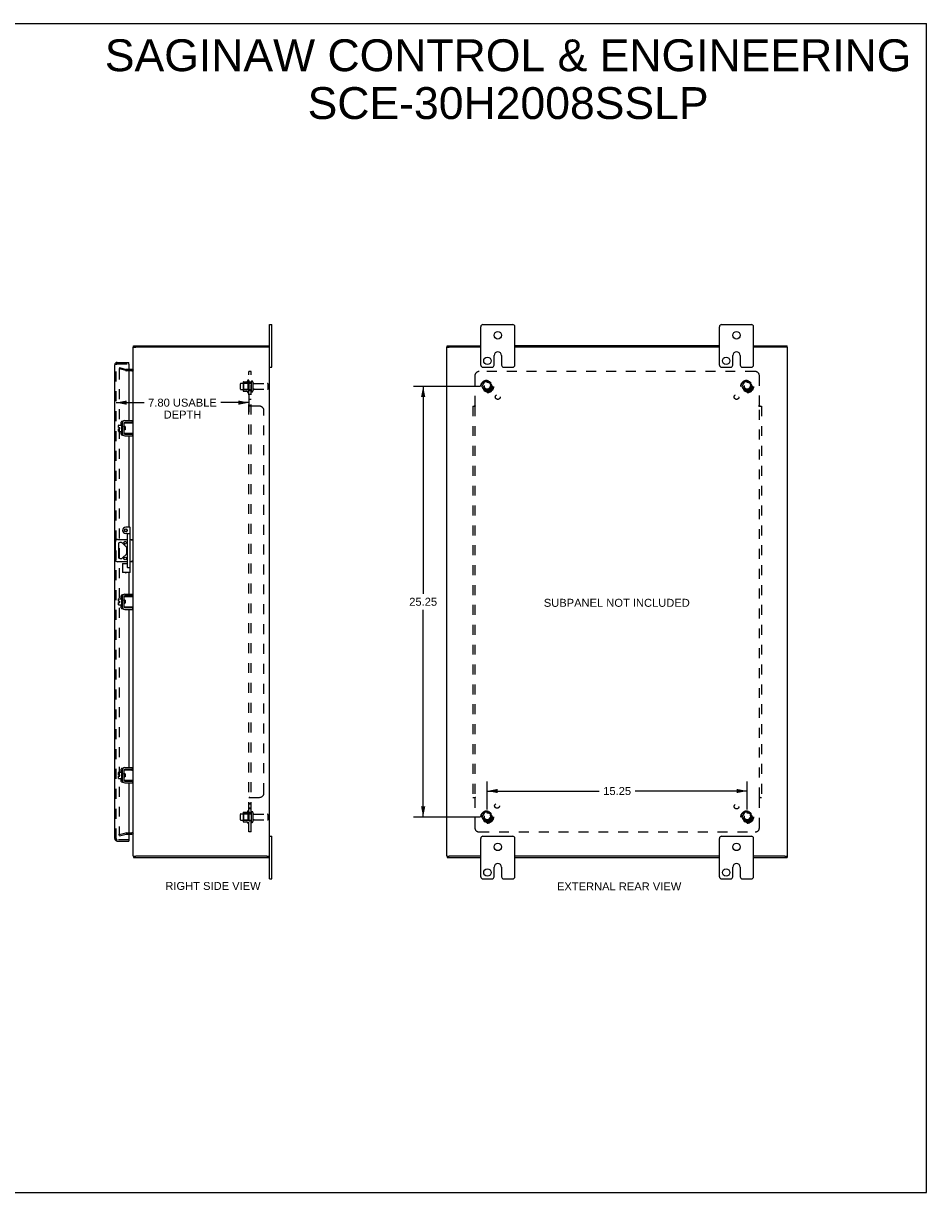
# Model space of a CAD drawing. Header units: inches. Extents: x 0 to 106, y 0 to 69.
# Tile 4 of 4: x 53 to 106, y 0 to 69. Entities that reach past the tile are written whole.
import ezdxf

# ---------------------------------------------------------------- set-up
doc = ezdxf.new("R2010")
doc.units = ezdxf.units.IN
doc.header["$LTSCALE"] = 5.827913
doc.header["$MEASUREMENT"] = 0
doc.linetypes.add('HIDDEN', pattern=[0.2, 0.1, -0.1])
doc.layers.get('0').update_dxf_attribs({"linetype": 'CONTINUOUS'})
for name, color, linetype in [('DEFAULT_2', 8, 'HIDDEN'), ('DIMENSIONS', 7, 'CONTINUOUS'), ('DOOR_ASSEMBLY', 7, 'CONTINUOUS'), ('SUBPANEL', 7, 'CONTINUOUS')]:
    doc.layers.add(name, color=color, linetype=linetype)
doc.styles.get("Standard").update_dxf_attribs({"font": 'arial.ttf'})
doc.dimstyles.new('DIMSTYLE_1', dxfattribs={"dimtxt": 0.46748, "dimasz": 0.623306, "dimexe": 0.09, "dimexo": 0.07, "dimgap": 0.0375, "dimtad": 0, "dimtih": 1, "dimtoh": 1, "dimzin": 4, "dimdsep": 46, "dimtxsty": 'Standard', "dimblk": '_FILLED', "dimblk1": '_FILLED', "dimblk2": '_FILLED', "dimcen": 0.09, "dimadec": 3, "dimazin": 1, "dimtfac": 1, "dimtdec": 3, "dimtofl": 0, "dimtmove": 0, "dimatfit": 3, "dimldrblk": '_FILLED', "dimfxl": 0, "dimtolj": 1, "dimtzin": 4, "dimarcsym": 0})

# ---------------------------------------------------------------- blocks, each defined once
blk = doc.blocks.new('_FILLED')
at = {"color": 0, "linetype": 'ByBlock'}
blk.add_solid([(0, 0), (-1, 0.2), (-1, -0.2)], dxfattribs=at)
blk = doc.blocks.new('*D5')
at = {"layer": 'DIMENSIONS', "color": 2, "linetype": 'Continuous'}
for p, q in [((66.213, 46.801), (66.213, 45.763)), ((58.415, 46.324), (60.069, 46.324)), ((66.213, 46.324), (64.56, 46.324))]:
    blk.add_line(p, q, dxfattribs=at)
at = {"layer": 'DIMENSIONS', "color": 2, "linetype": 'Continuous', "xscale": 0.6233062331, "yscale": 0.6233062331, "zscale": 0.6233062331, "rotation": 180}
blk.add_blockref('_FILLED', (58.415, 46.324), dxfattribs=at)
at = {"layer": 'DIMENSIONS', "color": 2, "linetype": 'Continuous', "xscale": 0.6233062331, "yscale": 0.6233062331, "zscale": 0.6233062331}
blk.add_blockref('_FILLED', (66.213, 46.324), dxfattribs=at)
at = {"layer": 'DIMENSIONS', "color": 2, "linetype": 'Continuous', "insert": (62.314, 46.558), "char_height": 0.46748, "width": 4.02311, "attachment_point": 2, "line_spacing_factor": 0.9}
blk.add_mtext('7.80 USABLE\\PDEPTH', dxfattribs=at)
blk = doc.blocks.new('*D10')
at = {"layer": 'DIMENSIONS', "color": 2, "linetype": 'Continuous'}
for p, q in [((79.749, 47.273), (75.87, 47.273)), ((76.431, 47.273), (76.431, 35.116)), ((76.431, 22.023), (76.431, 34.181)), ((79.749, 22.023), (75.87, 22.023))]:
    blk.add_line(p, q, dxfattribs=at)
at = {"layer": 'DIMENSIONS', "color": 2, "linetype": 'Continuous', "xscale": 0.6233062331, "yscale": 0.6233062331, "zscale": 0.6233062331}
for p, rotation in [((76.431, 47.273), 90), ((76.431, 22.023), 270)]:
    blk.add_blockref('_FILLED', p, dxfattribs=dict(at, rotation=rotation))
at = {"layer": 'DIMENSIONS', "color": 2, "linetype": 'Continuous', "insert": (76.431, 34.882), "char_height": 0.4675, "width": 1.63357, "attachment_point": 2, "line_spacing_factor": 0.9}
blk.add_mtext('25.25', dxfattribs=at)
blk = doc.blocks.new('*D11')
at = {"layer": 'DIMENSIONS', "color": 2, "linetype": 'Continuous'}
for p, q in [((80.185, 22.46), (80.185, 24.111)), ((95.435, 22.46), (95.435, 24.111)), ((80.185, 23.55), (86.759, 23.55)), ((95.435, 23.55), (88.86, 23.55))]:
    blk.add_line(p, q, dxfattribs=at)
at = {"layer": 'DIMENSIONS', "color": 2, "linetype": 'Continuous', "xscale": 0.6233062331, "yscale": 0.6233062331, "zscale": 0.6233062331, "rotation": 180}
blk.add_blockref('_FILLED', (80.185, 23.55), dxfattribs=at)
at = {"layer": 'DIMENSIONS', "color": 2, "linetype": 'Continuous', "xscale": 0.6233062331, "yscale": 0.6233062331, "zscale": 0.6233062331}
blk.add_blockref('_FILLED', (95.435, 23.55), dxfattribs=at)
at = {"layer": 'DIMENSIONS', "color": 2, "linetype": 'Continuous', "insert": (87.81, 23.783), "char_height": 0.4675, "width": 1.63357, "attachment_point": 2, "line_spacing_factor": 0.9}
blk.add_mtext('15.25', dxfattribs=at)

msp = doc.modelspace()

# ---------------------------------------------------------------- linework, layer by layer
at = {"color": 7, "linetype": 'Continuous'}
for p, q in [((0, 68.564), (105.962, 68.564)), ((105.962, 0), (105.962, 68.564)), ((67.413, 50.898), (67.548, 50.898)), ((67.548, 48.398), (67.548, 50.898)), ((79.81, 48.523), (79.81, 50.773)), ((79.935, 50.898), (81.685, 50.898)), ((81.81, 48.523), (81.81, 50.773)), ((93.81, 48.523), (93.81, 50.773)), ((93.935, 50.898), (95.685, 50.898)), ((95.81, 48.523), (95.81, 50.773)), ((59.413, 49.573), (59.568, 49.573)), ((59.433, 49.573), (59.433, 49.648)), ((67.413, 49.573), (67.265, 49.573)), ((67.383, 49.573), (67.383, 49.648)), ((77.81, 49.573), (77.965, 49.573)), ((77.835, 49.573), (77.835, 49.648)), ((97.81, 49.573), (97.66, 49.573)), ((97.785, 49.573), (97.785, 49.648)), ((80.591, 48.523), (80.591, 49.086)), ((81.029, 49.086), (81.029, 48.523)), ((94.591, 48.523), (94.591, 49.086)), ((95.029, 49.086), (95.029, 48.523)), ((67.413, 48.398), (67.548, 48.398)), ((79.935, 48.398), (80.466, 48.398)), ((81.154, 48.398), (81.685, 48.398)), ((93.935, 48.398), (94.466, 48.398)), ((95.154, 48.398), (95.685, 48.398)), ((59.38, 45.166), (59.38, 45.27)), ((58.561, 44.857), (58.561, 44.993)), ((58.561, 44.857), (58.629, 44.857)), ((58.561, 44.643), (58.561, 44.789)), ((58.561, 44.789), (58.629, 44.789)), ((58.571, 45.003), (58.736, 45.003)), ((58.571, 44.633), (58.736, 44.633)), ((58.629, 44.789), (58.629, 44.857)), ((58.736, 45.067), (58.736, 44.58)), ((58.746, 45.077), (58.766, 45.077)), ((58.746, 44.57), (58.766, 44.57)), ((58.776, 45.137), (58.779, 45.137)), ((58.88, 45.106), (58.88, 44.541)), ((58.884, 44.935), (58.88, 44.942)), ((58.88, 44.734), (58.887, 44.722)), ((58.884, 44.941), (58.884, 45.126)), ((58.884, 44.521), (58.884, 44.706)), ((58.894, 45.136), (59.413, 45.136)), ((58.944, 44.916), (58.894, 44.916)), ((58.944, 44.731), (58.894, 44.731)), ((58.902, 44.904), (58.895, 44.916)), ((58.907, 44.916), (58.901, 44.906)), ((58.915, 44.811), (58.912, 44.836)), ((58.92, 44.731), (58.926, 44.74)), ((58.925, 44.743), (58.932, 44.731)), ((59.38, 45.166), (58.94, 45.166)), ((58.944, 44.916), (58.944, 44.731)), ((59.413, 44.511), (59.413, 45.136)), ((58.776, 44.51), (58.779, 44.51)), ((59.413, 44.511), (58.894, 44.511)), ((58.94, 44.481), (59.38, 44.481)), ((59.341, 44.518), (59.333, 44.521)), ((59.38, 44.481), (59.38, 44.377)), ((58.377, 37.117), (58.377, 38.179)), ((58.502, 38.304), (59.098, 38.304)), ((58.568, 38.051), (58.568, 37.246)), ((58.73, 38.113), (58.63, 38.113)), ((59.04, 37.829), (58.774, 38.095)), ((59.058, 37.512), (59.058, 37.785)), ((59.238, 38.304), (59.413, 38.304)), ((58.63, 37.183), (58.73, 37.183)), ((58.774, 37.202), (59.04, 37.467)), ((59.098, 36.992), (58.502, 36.992)), ((59.413, 36.992), (59.238, 36.992)), ((59.38, 34.991), (58.94, 34.991)), ((59.38, 34.991), (59.38, 35.095)), ((58.561, 34.682), (58.561, 34.818)), ((58.561, 34.682), (58.629, 34.682)), ((58.561, 34.468), (58.561, 34.614)), ((58.561, 34.614), (58.629, 34.614)), ((58.571, 34.828), (58.736, 34.828)), ((58.571, 34.458), (58.736, 34.458)), ((58.629, 34.614), (58.629, 34.682)), ((58.736, 34.892), (58.736, 34.405)), ((58.746, 34.902), (58.766, 34.902)), ((58.746, 34.395), (58.766, 34.395)), ((58.776, 34.962), (58.779, 34.962)), ((58.776, 34.335), (58.779, 34.335)), ((58.88, 34.931), (58.88, 34.366)), ((58.884, 34.76), (58.88, 34.767)), ((58.88, 34.559), (58.887, 34.547)), ((58.884, 34.766), (58.884, 34.951)), ((58.884, 34.346), (58.884, 34.531)), ((58.894, 34.961), (59.413, 34.961)), ((58.944, 34.741), (58.894, 34.741)), ((58.944, 34.556), (58.894, 34.556)), ((59.413, 34.336), (58.894, 34.336)), ((58.902, 34.729), (58.895, 34.741)), ((58.907, 34.741), (58.901, 34.731)), ((58.915, 34.636), (58.912, 34.661)), ((58.92, 34.556), (58.926, 34.565)), ((58.925, 34.568), (58.932, 34.556)), ((58.94, 34.306), (59.38, 34.306)), ((58.944, 34.741), (58.944, 34.556)), ((59.341, 34.343), (59.333, 34.346)), ((59.38, 34.306), (59.38, 34.202)), ((59.413, 34.336), (59.413, 34.961)), ((58.736, 24.717), (58.736, 24.23)), ((58.746, 24.727), (58.766, 24.727)), ((58.776, 24.787), (58.779, 24.787)), ((58.88, 24.756), (58.88, 24.191)), ((58.884, 24.591), (58.884, 24.776)), ((58.894, 24.786), (59.413, 24.786)), ((59.38, 24.816), (58.94, 24.816)), ((59.38, 24.816), (59.38, 24.92)), ((59.413, 24.161), (59.413, 24.786)), ((58.561, 24.507), (58.561, 24.643)), ((58.561, 24.507), (58.629, 24.507)), ((58.561, 24.439), (58.629, 24.439)), ((58.561, 24.293), (58.561, 24.439)), ((58.571, 24.653), (58.736, 24.653)), ((58.571, 24.283), (58.736, 24.283)), ((58.629, 24.439), (58.629, 24.507)), ((58.746, 24.22), (58.766, 24.22)), ((58.776, 24.16), (58.779, 24.16)), ((58.884, 24.585), (58.88, 24.592)), ((58.88, 24.384), (58.887, 24.372)), ((58.884, 24.171), (58.884, 24.356)), ((58.944, 24.566), (58.894, 24.566)), ((58.944, 24.381), (58.894, 24.381)), ((59.413, 24.161), (58.894, 24.161)), ((58.902, 24.554), (58.895, 24.566)), ((58.907, 24.566), (58.901, 24.556)), ((58.915, 24.461), (58.912, 24.486)), ((58.92, 24.381), (58.926, 24.39)), ((58.925, 24.393), (58.932, 24.381)), ((58.94, 24.131), (59.38, 24.131)), ((58.944, 24.566), (58.944, 24.381)), ((59.341, 24.168), (59.333, 24.171)), ((59.38, 24.131), (59.38, 24.027)), ((67.413, 20.898), (67.548, 20.898)), ((67.548, 18.398), (67.548, 20.898)), ((79.81, 18.523), (79.81, 20.773)), ((79.935, 20.898), (81.685, 20.898)), ((81.81, 18.523), (81.81, 20.773)), ((93.81, 18.523), (93.81, 20.773)), ((93.935, 20.898), (95.685, 20.898)), ((95.81, 18.523), (95.81, 20.773)), ((59.413, 19.723), (59.568, 19.723)), ((59.433, 19.723), (59.433, 19.648)), ((67.258, 19.723), (67.413, 19.723)), ((67.383, 19.723), (67.383, 19.648)), ((77.81, 19.723), (77.96, 19.723)), ((77.835, 19.723), (77.835, 19.648)), ((97.655, 19.723), (97.81, 19.723)), ((97.785, 19.723), (97.785, 19.648)), ((80.591, 18.523), (80.591, 19.086)), ((81.029, 19.086), (81.029, 18.523)), ((94.591, 18.523), (94.591, 19.086)), ((95.029, 19.086), (95.029, 18.523)), ((67.413, 18.398), (67.548, 18.398)), ((79.935, 18.398), (80.466, 18.398)), ((81.154, 18.398), (81.685, 18.398)), ((93.935, 18.398), (94.466, 18.398)), ((95.154, 18.398), (95.685, 18.398)), ((0, 0), (105.962, 0))]:
    msp.add_line(p, q, dxfattribs=at)
at = {"color": 3, "linetype": 'Continuous'}
for p, q in [((67.413, 18.398), (67.413, 50.898)), ((59.413, 45.136), (59.413, 49.573)), ((59.433, 49.648), (67.383, 49.648)), ((67.258, 49.573), (59.568, 49.573)), ((77.81, 19.723), (77.81, 49.573)), ((77.835, 49.648), (79.81, 49.648)), ((79.81, 49.573), (77.965, 49.573)), ((93.81, 49.648), (81.81, 49.648)), ((93.81, 49.573), (81.81, 49.573)), ((95.81, 49.648), (97.785, 49.648)), ((97.655, 49.573), (95.81, 49.573)), ((97.81, 19.723), (97.81, 49.573)), ((59.343, 48.273), (59.165, 48.273)), ((58.94, 45.27), (59.38, 45.27)), ((58.776, 45.137), (58.776, 44.51)), ((58.94, 44.377), (59.38, 44.377)), ((59.413, 34.961), (59.413, 44.511)), ((58.94, 35.095), (59.38, 35.095)), ((58.776, 34.962), (58.776, 34.335)), ((59.413, 24.786), (59.413, 34.336)), ((58.94, 34.202), (59.38, 34.202)), ((58.776, 24.787), (58.776, 24.16)), ((58.94, 24.92), (59.38, 24.92)), ((58.94, 24.027), (59.38, 24.027)), ((59.413, 19.723), (59.413, 24.161)), ((59.165, 21.023), (59.343, 21.023)), ((59.433, 19.648), (67.383, 19.648)), ((67.258, 19.723), (59.568, 19.723)), ((77.835, 19.648), (79.81, 19.648)), ((79.81, 19.723), (77.965, 19.723)), ((93.81, 19.723), (81.81, 19.723)), ((81.81, 19.648), (93.81, 19.648)), ((97.655, 19.723), (95.81, 19.723)), ((95.81, 19.648), (97.785, 19.648))]:
    msp.add_line(p, q, dxfattribs=at)
at = {"color": 7, "linetype": 'Continuous'}
for points in [[(58.887, 44.847), (58.886, 44.857), (58.885, 44.868), (58.885, 44.878), (58.884, 44.887), (58.883, 44.896), (58.883, 44.905), (58.882, 44.913), (58.881, 44.92), (58.881, 44.927), (58.88, 44.932), (58.88, 44.933)], [(58.884, 44.941), (58.884, 44.939), (58.884, 44.937), (58.884, 44.935), (58.884, 44.934), (58.885, 44.932), (58.885, 44.931), (58.885, 44.93), (58.885, 44.928), (58.886, 44.927), (58.886, 44.926), (58.886, 44.925), (58.887, 44.924), (58.887, 44.923), (58.888, 44.922), (58.888, 44.921), (58.889, 44.92), (58.889, 44.919), (58.89, 44.918), (58.89, 44.918), (58.891, 44.917), (58.892, 44.917), (58.892, 44.916), (58.893, 44.916), (58.894, 44.916)], [(58.894, 44.731), (58.893, 44.731), (58.892, 44.73), (58.892, 44.73), (58.891, 44.73), (58.89, 44.729), (58.89, 44.728), (58.889, 44.728), (58.889, 44.727), (58.888, 44.726), (58.888, 44.725), (58.887, 44.724), (58.887, 44.723), (58.886, 44.722), (58.886, 44.721), (58.886, 44.72), (58.885, 44.718), (58.885, 44.717), (58.885, 44.716), (58.885, 44.714), (58.884, 44.713), (58.884, 44.711), (58.884, 44.709), (58.884, 44.708), (58.884, 44.706)], [(58.89, 44.793), (58.889, 44.814), (58.887, 44.847)], [(58.895, 44.731), (58.894, 44.737), (58.894, 44.745), (58.893, 44.754), (58.892, 44.763), (58.892, 44.773), (58.891, 44.783), (58.89, 44.793)], [(58.912, 44.836), (58.911, 44.844), (58.911, 44.851), (58.91, 44.859), (58.909, 44.866), (58.908, 44.873), (58.907, 44.879), (58.907, 44.885), (58.906, 44.89), (58.905, 44.894), (58.904, 44.898), (58.903, 44.901), (58.903, 44.903), (58.902, 44.904)], [(58.925, 44.743), (58.924, 44.744), (58.923, 44.746), (58.922, 44.749), (58.922, 44.753), (58.921, 44.757), (58.92, 44.762), (58.919, 44.768), (58.919, 44.774), (58.918, 44.781), (58.917, 44.788), (58.916, 44.796), (58.915, 44.803), (58.915, 44.811)], [(58.937, 44.847), (58.936, 44.857), (58.935, 44.868), (58.935, 44.878), (58.934, 44.888), (58.933, 44.897), (58.933, 44.905), (58.932, 44.913), (58.932, 44.916)], [(58.94, 44.793), (58.939, 44.814), (58.937, 44.847)], [(58.944, 44.744), (58.944, 44.744), (58.943, 44.753), (58.942, 44.762), (58.942, 44.772), (58.941, 44.782), (58.94, 44.793)], [(59.333, 45.126), (59.341, 45.128), (59.344, 45.129), (59.347, 45.13), (59.35, 45.131), (59.353, 45.132), (59.356, 45.133), (59.359, 45.134), (59.361, 45.134), (59.364, 45.135), (59.366, 45.135), (59.368, 45.136), (59.37, 45.136), (59.372, 45.136)], [(59.372, 44.511), (59.37, 44.511), (59.368, 44.511), (59.366, 44.511), (59.364, 44.512), (59.361, 44.512), (59.359, 44.513), (59.356, 44.513), (59.353, 44.514), (59.35, 44.515), (59.347, 44.516), (59.344, 44.517), (59.341, 44.518)], [(59.407, 38.304), (59.404, 38.304), (59.4, 38.302), (59.395, 38.3), (59.391, 38.298), (59.386, 38.294), (59.38, 38.291), (59.375, 38.287), (59.369, 38.283), (59.363, 38.278), (59.357, 38.274), (59.351, 38.269), (59.345, 38.264), (59.338, 38.259), (59.332, 38.254), (59.326, 38.249), (59.32, 38.244)], [(59.338, 37.037), (59.326, 37.047), (59.32, 37.052)], [(59.407, 36.992), (59.404, 36.993), (59.4, 36.994), (59.395, 36.996), (59.391, 36.999), (59.386, 37.002), (59.38, 37.006), (59.375, 37.01), (59.369, 37.014), (59.363, 37.018), (59.357, 37.023), (59.351, 37.028), (59.345, 37.032), (59.338, 37.037)], [(58.887, 34.672), (58.886, 34.682), (58.885, 34.693), (58.885, 34.703), (58.884, 34.712), (58.883, 34.721), (58.883, 34.73), (58.882, 34.738), (58.881, 34.745), (58.881, 34.752), (58.88, 34.757), (58.88, 34.758)], [(58.884, 34.766), (58.884, 34.764), (58.884, 34.762), (58.884, 34.76), (58.884, 34.759), (58.885, 34.757), (58.885, 34.756), (58.885, 34.755), (58.885, 34.753), (58.886, 34.752), (58.886, 34.751), (58.886, 34.75), (58.887, 34.749), (58.887, 34.748), (58.888, 34.747), (58.888, 34.746), (58.889, 34.745), (58.889, 34.744), (58.89, 34.743), (58.89, 34.743), (58.891, 34.742), (58.892, 34.742), (58.892, 34.741), (58.893, 34.741), (58.894, 34.741)], [(58.894, 34.556), (58.893, 34.556), (58.892, 34.555), (58.892, 34.555), (58.891, 34.555), (58.89, 34.554), (58.89, 34.553), (58.889, 34.553), (58.889, 34.552), (58.888, 34.551), (58.888, 34.55), (58.887, 34.549), (58.887, 34.548), (58.886, 34.547), (58.886, 34.546), (58.886, 34.545), (58.885, 34.543), (58.885, 34.542), (58.885, 34.541), (58.885, 34.539), (58.884, 34.538), (58.884, 34.536), (58.884, 34.534), (58.884, 34.533), (58.884, 34.531)], [(58.89, 34.618), (58.889, 34.639), (58.887, 34.672)], [(58.895, 34.556), (58.894, 34.562), (58.894, 34.57), (58.893, 34.579), (58.892, 34.588), (58.892, 34.598), (58.891, 34.608), (58.89, 34.618)], [(58.912, 34.661), (58.911, 34.669), (58.911, 34.676), (58.91, 34.684), (58.909, 34.691), (58.908, 34.698), (58.907, 34.704), (58.907, 34.71), (58.906, 34.715), (58.905, 34.719), (58.904, 34.723), (58.903, 34.726), (58.903, 34.728), (58.902, 34.729)], [(58.925, 34.568), (58.924, 34.569), (58.923, 34.571), (58.922, 34.574), (58.922, 34.578), (58.921, 34.582), (58.92, 34.587), (58.919, 34.593), (58.919, 34.599), (58.918, 34.606), (58.917, 34.613), (58.916, 34.621), (58.915, 34.628), (58.915, 34.636)], [(58.937, 34.672), (58.936, 34.682), (58.935, 34.693), (58.935, 34.703), (58.934, 34.713), (58.933, 34.722), (58.933, 34.73), (58.932, 34.738), (58.932, 34.741)], [(58.94, 34.618), (58.939, 34.639), (58.937, 34.672)], [(58.944, 34.569), (58.944, 34.569), (58.943, 34.578), (58.942, 34.587), (58.942, 34.597), (58.941, 34.607), (58.94, 34.618)], [(59.333, 34.951), (59.341, 34.953), (59.344, 34.954), (59.347, 34.955), (59.35, 34.956), (59.353, 34.957), (59.356, 34.958), (59.359, 34.959), (59.361, 34.959), (59.364, 34.96), (59.366, 34.96), (59.368, 34.961), (59.37, 34.961), (59.372, 34.961)], [(59.372, 34.336), (59.37, 34.336), (59.368, 34.336), (59.366, 34.336), (59.364, 34.337), (59.361, 34.337), (59.359, 34.338), (59.356, 34.338), (59.353, 34.339), (59.35, 34.34), (59.347, 34.341), (59.344, 34.342), (59.341, 34.343)], [(59.333, 24.776), (59.341, 24.778), (59.344, 24.779), (59.347, 24.78), (59.35, 24.781), (59.353, 24.782), (59.356, 24.783), (59.359, 24.784), (59.361, 24.784), (59.364, 24.785), (59.366, 24.785), (59.368, 24.786), (59.37, 24.786), (59.372, 24.786)], [(58.887, 24.497), (58.886, 24.507), (58.885, 24.518), (58.885, 24.528), (58.884, 24.537), (58.883, 24.546), (58.883, 24.555), (58.882, 24.563), (58.881, 24.57), (58.881, 24.577), (58.88, 24.582), (58.88, 24.583)], [(58.884, 24.591), (58.884, 24.589), (58.884, 24.587), (58.884, 24.585), (58.884, 24.584), (58.885, 24.582), (58.885, 24.581), (58.885, 24.58), (58.885, 24.578), (58.886, 24.577), (58.886, 24.576), (58.886, 24.575), (58.887, 24.574), (58.887, 24.573), (58.888, 24.572), (58.888, 24.571), (58.889, 24.57), (58.889, 24.569), (58.89, 24.568), (58.89, 24.568), (58.891, 24.567), (58.892, 24.567), (58.892, 24.566), (58.893, 24.566), (58.894, 24.566)], [(58.894, 24.381), (58.893, 24.381), (58.892, 24.38), (58.892, 24.38), (58.891, 24.38), (58.89, 24.379), (58.89, 24.378), (58.889, 24.378), (58.889, 24.377), (58.888, 24.376), (58.888, 24.375), (58.887, 24.374), (58.887, 24.373), (58.886, 24.372), (58.886, 24.371), (58.886, 24.37), (58.885, 24.368), (58.885, 24.367), (58.885, 24.366), (58.885, 24.364), (58.884, 24.363), (58.884, 24.361), (58.884, 24.359), (58.884, 24.358), (58.884, 24.356)], [(58.89, 24.443), (58.889, 24.464), (58.887, 24.497)], [(58.895, 24.381), (58.894, 24.387), (58.894, 24.395), (58.893, 24.404), (58.892, 24.413), (58.892, 24.423), (58.891, 24.433), (58.89, 24.443)], [(58.912, 24.486), (58.911, 24.494), (58.911, 24.501), (58.91, 24.509), (58.909, 24.516), (58.908, 24.523), (58.907, 24.529), (58.907, 24.535), (58.906, 24.54), (58.905, 24.544), (58.904, 24.548), (58.903, 24.551), (58.903, 24.553), (58.902, 24.554)], [(58.925, 24.393), (58.924, 24.394), (58.923, 24.396), (58.922, 24.399), (58.922, 24.403), (58.921, 24.407), (58.92, 24.412), (58.919, 24.418), (58.919, 24.424), (58.918, 24.431), (58.917, 24.438), (58.916, 24.446), (58.915, 24.453), (58.915, 24.461)], [(58.937, 24.497), (58.936, 24.507), (58.935, 24.518), (58.935, 24.528), (58.934, 24.538), (58.933, 24.547), (58.933, 24.555), (58.932, 24.563), (58.932, 24.566)], [(58.94, 24.443), (58.939, 24.464), (58.937, 24.497)], [(58.944, 24.394), (58.944, 24.394), (58.943, 24.403), (58.942, 24.412), (58.942, 24.422), (58.941, 24.432), (58.94, 24.443)], [(59.372, 24.161), (59.37, 24.161), (59.368, 24.161), (59.366, 24.161), (59.364, 24.162), (59.361, 24.162), (59.359, 24.163), (59.356, 24.163), (59.353, 24.164), (59.35, 24.165), (59.347, 24.166), (59.344, 24.167), (59.341, 24.168)]]:
    msp.add_lwpolyline(points, dxfattribs=at)
for centre, radius in [((80.81, 50.273), 0.219), ((94.81, 50.273), 0.219), ((80.201, 48.773), 0.219), ((94.201, 48.773), 0.219), ((58.949, 38.113), 0.08), ((58.949, 37.183), 0.08), ((80.81, 20.273), 0.219), ((94.81, 20.273), 0.219), ((80.201, 18.773), 0.219), ((94.201, 18.773), 0.219)]:
    msp.add_circle(centre, radius, dxfattribs=at)
for centre, radius, start, end in [((79.935, 50.773), 0.125, 90, 180), ((81.685, 50.773), 0.125, 0, 90), ((93.935, 50.773), 0.125, 90, 180), ((95.685, 50.773), 0.125, 0, 90), ((80.81, 49.086), 0.219, 0, 180), ((94.81, 49.086), 0.219, 0, 180), ((79.935, 48.523), 0.125, 180, 270), ((80.466, 48.523), 0.125, 270.00009, 360), ((81.154, 48.523), 0.125, 180, 269.99991), ((81.685, 48.523), 0.125, 270, 360), ((93.935, 48.523), 0.125, 180, 270), ((94.466, 48.523), 0.125, 270.00009, 360), ((95.154, 48.523), 0.125, 180, 269.99991), ((95.685, 48.523), 0.125, 270, 360), ((58.571, 44.993), 0.01, 90, 180), ((58.571, 44.643), 0.01, 180, 270), ((58.746, 45.067), 0.01, 90, 180), ((58.746, 44.58), 0.01, 180, 270), ((58.766, 45.067), 0.01, 0, 90), ((58.766, 44.58), 0.01, 270, 360), ((58.94, 45.106), 0.06, 90, 180), ((58.894, 45.126), 0.01, 90, 144.8477), ((58.94, 44.541), 0.06, 180, 270), ((58.894, 44.521), 0.01, 180, 189.02248), ((58.894, 44.521), 0.01, 214.70761, 270), ((58.502, 38.179), 0.125, 90, 180), ((58.63, 38.051), 0.0625, 90, 180), ((58.73, 38.051), 0.0625, 45, 90), ((58.995, 37.785), 0.0625, 0, 45), ((58.502, 37.117), 0.125, 180, 270), ((58.63, 37.246), 0.0625, 180, 270), ((58.73, 37.246), 0.0625, 270, 315), ((58.995, 37.512), 0.0625, 315, 360), ((58.94, 34.931), 0.06, 90, 180), ((58.571, 34.818), 0.01, 90, 180), ((58.571, 34.468), 0.01, 180, 270), ((58.746, 34.892), 0.01, 90, 180), ((58.746, 34.405), 0.01, 180, 270), ((58.766, 34.892), 0.01, 0, 90), ((58.766, 34.405), 0.01, 270, 360), ((58.94, 34.366), 0.06, 180, 270), ((58.894, 34.346), 0.01, 180, 189.02248), ((58.894, 34.951), 0.01, 90, 144.8477), ((58.894, 34.346), 0.01, 214.70761, 270), ((58.746, 24.717), 0.01, 90, 180), ((58.766, 24.717), 0.01, 0, 90), ((58.94, 24.756), 0.06, 90, 180), ((58.894, 24.776), 0.01, 90, 144.8477), ((58.571, 24.643), 0.01, 90, 180), ((58.571, 24.293), 0.01, 180, 270), ((58.746, 24.23), 0.01, 180, 270), ((58.766, 24.23), 0.01, 270, 360), ((58.94, 24.191), 0.06, 180, 270), ((58.894, 24.171), 0.01, 180, 189.02248), ((58.894, 24.171), 0.01, 214.70761, 270), ((79.935, 20.773), 0.125, 90, 180), ((81.685, 20.773), 0.125, 0, 90), ((93.935, 20.773), 0.125, 90, 180), ((95.685, 20.773), 0.125, 0, 90), ((80.81, 19.086), 0.219, 0, 180), ((94.81, 19.086), 0.219, 0, 180), ((79.935, 18.523), 0.125, 180, 270), ((80.466, 18.523), 0.125, 270.00009, 360), ((81.154, 18.523), 0.125, 180, 269.99991), ((81.685, 18.523), 0.125, 270, 360), ((93.935, 18.523), 0.125, 180, 270), ((94.466, 18.523), 0.125, 270.00009, 360), ((95.154, 18.523), 0.125, 180, 269.99991), ((95.685, 18.523), 0.125, 270, 360)]:
    msp.add_arc(centre, radius, start, end, dxfattribs=at)
at = {"color": 3, "linetype": 'Continuous'}
for centre, radius, start, end in [((59.343, 48.343), 0.07, 270, 360), ((58.94, 45.106), 0.164, 90, 180), ((58.94, 44.541), 0.164, 180, 270), ((58.94, 34.931), 0.164, 90, 180), ((58.94, 34.366), 0.164, 180, 270), ((58.94, 24.756), 0.164, 90, 180), ((58.94, 24.191), 0.164, 180, 270), ((59.343, 20.953), 0.07, 0, 90)]:
    msp.add_arc(centre, radius, start, end, dxfattribs=at)
at = {"layer": 'DEFAULT_2', "color": 8, "linetype": 'HIDDEN'}
for p, q in [((58.62, 48.378), (58.601, 48.305)), ((58.985, 48.202), (58.601, 48.305)), ((58.601, 48.274), (58.601, 48.273)), ((58.601, 48.273), (58.601, 21.024)), ((58.62, 48.378), (59.005, 48.275)), ((58.62, 48.293), (58.62, 48.293)), ((59.165, 48.273), (59.015, 48.273)), ((59.343, 48.198), (59.015, 48.198)), ((65.713, 47.116), (65.713, 47.431)), ((65.743, 47.461), (66.338, 47.461)), ((65.877, 47.529), (65.877, 47.018)), ((65.897, 47.457), (65.877, 47.477)), ((65.888, 47.551), (66.116, 47.551)), ((65.897, 47.457), (65.897, 47.09)), ((66.193, 47.457), (65.897, 47.457)), ((66.143, 47.629), (66.143, 46.917)), ((66.193, 47.457), (66.213, 47.477)), ((66.193, 47.457), (66.193, 47.09)), ((66.213, 47.607), (66.213, 46.939)), ((66.338, 47.531), (66.338, 47.016)), ((66.448, 47.531), (66.448, 47.016)), ((66.511, 47.438), (67.308, 47.438)), ((67.338, 47.138), (67.338, 47.408)), ((80.022, 47.546), (79.867, 47.278)), ((80.339, 47.551), (80.03, 47.551)), ((80.502, 47.278), (80.348, 47.546)), ((95.272, 47.546), (95.117, 47.278)), ((95.589, 47.551), (95.28, 47.551)), ((95.752, 47.278), (95.598, 47.546)), ((65.743, 47.086), (66.338, 47.086)), ((65.897, 47.09), (65.877, 47.07)), ((65.888, 46.996), (66.116, 46.996)), ((66.193, 47.09), (65.897, 47.09)), ((66.193, 47.09), (66.213, 47.07)), ((66.511, 47.108), (67.308, 47.108)), ((79.867, 47.268), (80.022, 47.001)), ((80.339, 46.996), (80.03, 46.996)), ((80.348, 47.001), (80.502, 47.268)), ((95.117, 47.268), (95.272, 47.001)), ((95.589, 46.996), (95.28, 46.996)), ((95.598, 47.001), (95.752, 47.268)), ((65.713, 21.866), (65.713, 22.181)), ((65.743, 22.211), (66.338, 22.211)), ((65.877, 22.279), (65.877, 21.768)), ((65.897, 22.207), (65.877, 22.227)), ((65.888, 22.301), (66.116, 22.301)), ((66.193, 22.207), (65.897, 22.207)), ((65.897, 22.207), (65.897, 21.84)), ((66.143, 22.379), (66.143, 21.667)), ((66.193, 22.207), (66.213, 22.227)), ((66.193, 22.207), (66.193, 21.84)), ((66.213, 22.357), (66.213, 21.689)), ((66.338, 22.281), (66.338, 21.766)), ((66.448, 22.281), (66.448, 21.766)), ((66.511, 22.188), (67.308, 22.188)), ((67.338, 21.888), (67.338, 22.158)), ((80.022, 22.296), (79.867, 22.028)), ((79.867, 22.018), (80.022, 21.751)), ((80.339, 22.301), (80.03, 22.301)), ((80.502, 22.028), (80.348, 22.296)), ((80.348, 21.751), (80.502, 22.018)), ((95.272, 22.296), (95.117, 22.028)), ((95.117, 22.018), (95.272, 21.751)), ((95.589, 22.301), (95.28, 22.301)), ((95.752, 22.028), (95.598, 22.296)), ((95.598, 21.751), (95.752, 22.018)), ((65.743, 21.836), (66.338, 21.836)), ((65.897, 21.84), (65.877, 21.82)), ((65.888, 21.746), (66.116, 21.746)), ((66.193, 21.84), (65.897, 21.84)), ((66.193, 21.84), (66.213, 21.82)), ((66.511, 21.858), (67.308, 21.858)), ((80.339, 21.746), (80.03, 21.746)), ((95.589, 21.746), (95.28, 21.746)), ((58.601, 20.991), (58.985, 21.094)), ((58.62, 20.919), (58.601, 20.991)), ((58.62, 20.919), (59.005, 21.022)), ((59.015, 21.098), (59.343, 21.098)), ((59.015, 21.023), (59.165, 21.023))]:
    msp.add_line(p, q, dxfattribs=at)
for points in [[(58.62, 48.293), (58.618, 48.293), (58.616, 48.292), (58.615, 48.292), (58.613, 48.291), (58.611, 48.29), (58.61, 48.289), (58.608, 48.288), (58.607, 48.287), (58.606, 48.286), (58.605, 48.285), (58.604, 48.283), (58.603, 48.281), (58.602, 48.28), (58.602, 48.278), (58.601, 48.276), (58.601, 48.274)], [(58.625, 48.292), (58.623, 48.292), (58.621, 48.293), (58.62, 48.293)], [(58.601, 21.024), (58.601, 21.022), (58.601, 21.02), (58.602, 21.018), (58.602, 21.017), (58.603, 21.015), (58.604, 21.013)], [(58.62, 21.004), (58.62, 21.004), (58.618, 21.004), (58.616, 21.004), (58.615, 21.005), (58.613, 21.005), (58.611, 21.006), (58.61, 21.007), (58.608, 21.008), (58.607, 21.009), (58.606, 21.011), (58.605, 21.012), (58.604, 21.013)], [(58.625, 21.004), (58.623, 21.004), (58.621, 21.004), (58.62, 21.004)]]:
    msp.add_lwpolyline(points, dxfattribs=at)
for centre, radius in [((80.185, 47.273), 0.372), ((80.185, 47.273), 0.356), ((80.185, 47.273), 0.312), ((80.185, 47.273), 0.204), ((80.185, 47.273), 0.188), ((80.185, 47.273), 0.183), ((80.185, 47.273), 0.165), ((95.435, 47.273), 0.372), ((95.435, 47.273), 0.356), ((95.435, 47.273), 0.312), ((95.435, 47.273), 0.204), ((95.435, 47.273), 0.188), ((95.435, 47.273), 0.183), ((95.435, 47.273), 0.165), ((80.185, 22.023), 0.372), ((80.185, 22.023), 0.356), ((80.185, 22.023), 0.312), ((80.185, 22.023), 0.204), ((80.185, 22.023), 0.188), ((80.185, 22.023), 0.183), ((80.185, 22.023), 0.165), ((95.435, 22.023), 0.372), ((95.435, 22.023), 0.356), ((95.435, 22.023), 0.312), ((95.435, 22.023), 0.204), ((95.435, 22.023), 0.188), ((95.435, 22.023), 0.183), ((95.435, 22.023), 0.165)]:
    msp.add_circle(centre, radius, dxfattribs=at)
for centre, radius, start, end in [((59.015, 48.313), 0.115, 255, 270), ((59.015, 48.313), 0.04, 255, 270), ((59.343, 48.343), 0.145, 270, 317.01419), ((65.743, 47.431), 0.03, 90, 180), ((66.019, 47.529), 0.141, 174.79195, 180), ((65.888, 47.541), 0.01, 90, 174.80617), ((66.097, 47.561), 0.01, 270, 336.03207), ((66.744, 47.273), 0.698, 149.33687, 156.03207), ((66.175, 47.607), 0.0384, 0, 145.55034), ((66.393, 47.531), 0.055, 0, 180), ((66.511, 47.501), 0.0625, 180, 270), ((67.308, 47.408), 0.03, 360, 90), ((80.03, 47.541), 0.01, 90.01235, 149.98915), ((80.339, 47.541), 0.01, 30.01204, 89.98872), ((95.28, 47.541), 0.01, 90.01235, 149.98915), ((95.589, 47.541), 0.01, 30.01204, 89.98872), ((65.743, 47.116), 0.03, 180, 270), ((66.019, 47.018), 0.141, 180, 185.20805), ((65.888, 47.006), 0.01, 185.19383, 270), ((66.097, 46.986), 0.01, 23.96793, 90), ((66.744, 47.273), 0.698, 203.96793, 210.66313), ((66.175, 46.939), 0.0384, 214.44966, 360), ((66.393, 47.016), 0.055, 180, 360), ((66.511, 47.046), 0.0625, 90, 180), ((67.308, 47.138), 0.03, 270, 0), ((79.876, 47.273), 0.01, 150.01268, 209.98829), ((80.03, 47.006), 0.01, 210.01204, 269.98872), ((80.339, 47.006), 0.01, 270.01235, 329.98915), ((80.494, 47.273), 0.01, 330.01268, 29.98829), ((95.126, 47.273), 0.01, 150.01268, 209.98829), ((95.28, 47.006), 0.01, 210.01204, 269.98872), ((95.589, 47.006), 0.01, 270.01235, 329.98915), ((95.744, 47.273), 0.01, 330.01268, 29.98829), ((65.743, 22.181), 0.03, 90, 180), ((66.019, 22.279), 0.141, 174.79195, 180), ((65.888, 22.291), 0.01, 90, 174.80617), ((66.097, 22.311), 0.01, 270, 336.03207), ((66.744, 22.023), 0.698, 149.33687, 156.03207), ((66.175, 22.357), 0.0384, 0, 145.55034), ((66.393, 22.281), 0.055, 0, 180), ((66.511, 22.251), 0.0625, 180, 270), ((67.308, 22.158), 0.03, 360, 90), ((79.876, 22.023), 0.01, 150.01268, 209.98829), ((80.03, 22.291), 0.01, 90.01235, 149.98915), ((80.339, 22.291), 0.01, 30.01204, 89.98872), ((80.494, 22.023), 0.01, 330.01268, 29.98829), ((95.126, 22.023), 0.01, 150.01268, 209.98829), ((95.28, 22.291), 0.01, 90.01235, 149.98915), ((95.589, 22.291), 0.01, 30.01204, 89.98872), ((95.744, 22.023), 0.01, 330.01268, 29.98829), ((65.743, 21.866), 0.03, 180, 270), ((66.019, 21.768), 0.141, 180, 185.20805), ((65.888, 21.756), 0.01, 185.19383, 270), ((66.097, 21.736), 0.01, 23.96793, 90), ((66.744, 22.023), 0.698, 203.96793, 210.66313), ((66.175, 21.689), 0.0384, 214.44966, 360), ((66.393, 21.766), 0.055, 180, 360), ((66.511, 21.796), 0.0625, 90, 180), ((67.308, 21.888), 0.03, 270, 0), ((80.03, 21.756), 0.01, 210.01204, 269.98872), ((80.339, 21.756), 0.01, 270.01235, 329.98915), ((95.28, 21.756), 0.01, 210.01204, 269.98872), ((95.589, 21.756), 0.01, 270.01235, 329.98915), ((59.015, 20.983), 0.115, 90, 105), ((59.015, 20.983), 0.04, 90, 105), ((59.343, 20.953), 0.145, 42.98581, 90)]:
    msp.add_arc(centre, radius, start, end, dxfattribs=at)
at = {"layer": 'DOOR_ASSEMBLY', "color": 3, "linetype": 'Continuous'}
for p, q in [((58.34, 20.762), (58.34, 48.535)), ((58.485, 48.68), (59.165, 48.68)), ((59.165, 48.589), (59.165, 45.27)), ((58.724, 45.003), (58.724, 45.179)), ((58.724, 44.467), (58.724, 44.633)), ((58.774, 45.229), (58.83, 45.229)), ((58.88, 45.113), (58.88, 44.941)), ((58.88, 44.733), (58.88, 44.533)), ((59.165, 45.166), (59.165, 45.136)), ((58.83, 44.417), (58.774, 44.417)), ((59.165, 44.511), (59.165, 44.481)), ((59.165, 44.377), (59.165, 39.023)), ((59.165, 36.361), (59.165, 35.095)), ((58.724, 34.828), (58.724, 35.004)), ((58.774, 35.054), (58.83, 35.054)), ((59.165, 34.991), (59.165, 34.961)), ((58.724, 34.292), (58.724, 34.458)), ((58.88, 34.938), (58.88, 34.766)), ((58.88, 34.558), (58.88, 34.358)), ((59.165, 34.336), (59.165, 34.306)), ((58.83, 34.242), (58.774, 34.242)), ((59.165, 34.202), (59.165, 24.92)), ((58.724, 24.653), (58.724, 24.829)), ((58.774, 24.879), (58.83, 24.879)), ((58.88, 24.763), (58.88, 24.591)), ((59.165, 24.816), (59.165, 24.786)), ((58.724, 24.117), (58.724, 24.283)), ((58.83, 24.067), (58.774, 24.067)), ((58.88, 24.383), (58.88, 24.183)), ((59.165, 24.161), (59.165, 24.131)), ((59.165, 24.027), (59.165, 20.707)), ((58.485, 20.617), (59.165, 20.617))]:
    msp.add_line(p, q, dxfattribs=at)
at = {"layer": 'DOOR_ASSEMBLY', "color": 8, "linetype": 'HIDDEN'}
for p, q in [((58.415, 20.762), (58.415, 48.535)), ((58.485, 48.605), (59.15, 48.605)), ((59.15, 20.692), (58.485, 20.692))]:
    msp.add_line(p, q, dxfattribs=at)
at = {"layer": 'DOOR_ASSEMBLY', "color": 7, "linetype": 'Continuous'}
for p, q in [((59.165, 48.605), (59.15, 48.605)), ((59.165, 48.605), (59.165, 48.68)), ((59.208, 39.023), (58.988, 39.023)), ((59.068, 38.648), (58.988, 38.648)), ((59.098, 36.678), (59.098, 38.618)), ((59.128, 38.648), (59.208, 38.648)), ((59.238, 36.361), (59.238, 38.993)), ((58.8, 36.898), (58.8, 36.361)), ((58.8, 36.898), (59.098, 36.898)), ((59.238, 36.361), (58.8, 36.361)), ((59.12, 36.648), (59.208, 36.648)), ((59.15, 20.692), (59.165, 20.692)), ((59.165, 20.692), (59.165, 20.617))]:
    msp.add_line(p, q, dxfattribs=at)
for points in [[(58.8, 36.898), (58.801, 36.898), (58.801, 36.897), (58.802, 36.896), (58.822, 36.877)], [(58.8, 36.361), (58.801, 36.361), (58.801, 36.362), (58.802, 36.363), (58.822, 36.382)], [(58.822, 36.877), (58.826, 36.873), (58.83, 36.868)], [(58.822, 36.382), (58.826, 36.386), (58.83, 36.391)], [(59.068, 36.678), (59.074, 36.672), (59.081, 36.666), (59.088, 36.66), (59.094, 36.656), (59.101, 36.653), (59.107, 36.65), (59.114, 36.649), (59.12, 36.648)], [(59.217, 36.382), (59.212, 36.386), (59.208, 36.391)], [(59.238, 36.361), (59.238, 36.361), (59.237, 36.362), (59.236, 36.363), (59.217, 36.382)]]:
    msp.add_lwpolyline(points, dxfattribs=at)
for radius in [0.085, 0.08]:
    msp.add_circle((58.988, 38.836), radius, dxfattribs=at)
at = {"layer": 'DOOR_ASSEMBLY', "color": 3, "linetype": 'Continuous'}
for centre, radius, start, end in [((58.485, 48.535), 0.145, 90, 180), ((59.15, 48.589), 0.0156, 0, 90), ((58.774, 45.179), 0.05, 90, 180), ((58.83, 45.179), 0.05, 87.75493, 90), ((58.774, 44.467), 0.05, 180, 270), ((58.83, 44.467), 0.05, 270, 272.24507), ((58.988, 36.461), 0.109, 246.62084, 293.37916), ((58.774, 35.004), 0.05, 90, 180), ((58.83, 35.004), 0.05, 87.75493, 90), ((58.774, 34.292), 0.05, 180, 270), ((58.83, 34.292), 0.05, 270, 272.24507), ((58.774, 24.829), 0.05, 90, 180), ((58.83, 24.829), 0.05, 87.75493, 90), ((58.774, 24.117), 0.05, 180, 270), ((58.83, 24.117), 0.05, 270, 272.24507), ((58.485, 20.762), 0.145, 180, 270), ((59.15, 20.707), 0.0156, 270, 360)]:
    msp.add_arc(centre, radius, start, end, dxfattribs=at)
at = {"layer": 'DOOR_ASSEMBLY', "color": 8, "linetype": 'HIDDEN'}
for centre, start, end in [((58.485, 48.535), 90, 180), ((58.485, 20.762), 180, 270)]:
    msp.add_arc(centre, 0.07, start, end, dxfattribs=at)
at = {"layer": 'DOOR_ASSEMBLY', "color": 7, "linetype": 'Continuous'}
for centre, radius, start, end in [((58.988, 38.836), 0.188, 90, 270), ((59.068, 38.618), 0.03, 359.99872, 89.99336), ((59.128, 38.618), 0.03, 90, 180), ((59.208, 38.993), 0.03, 0, 90), ((59.208, 38.618), 0.03, 0, 90), ((59.128, 36.678), 0.03, 180, 270), ((59.208, 36.678), 0.03, 270, 360)]:
    msp.add_arc(centre, radius, start, end, dxfattribs=at)
at = {"layer": 'SUBPANEL', "color": 8, "linetype": 'HIDDEN'}
for p, q in [((66.213, 21.148), (66.213, 48.148)), ((66.338, 48.148), (66.213, 48.148)), ((66.338, 21.148), (66.338, 48.148)), ((95.904, 48.148), (79.716, 48.148)), ((66.338, 47.523), (66.213, 47.523)), ((79.466, 47.898), (79.466, 46.152)), ((96.154, 46.152), (96.154, 47.898)), ((66.338, 47.023), (66.213, 47.023)), ((66.338, 46.795), (66.213, 46.795)), ((66.338, 46.514), (66.213, 46.514)), ((66.213, 46.151), (66.213, 46.152)), ((66.338, 46.152), (66.213, 46.152)), ((66.838, 46.117), (66.267, 46.117)), ((66.339, 46.15), (66.338, 46.151)), ((66.358, 46.133), (66.356, 46.134)), ((66.364, 46.124), (66.364, 46.125)), ((79.341, 46.117), (79.341, 23.179)), ((79.341, 46.117), (79.507, 46.117)), ((79.466, 46.117), (79.466, 23.179)), ((96.113, 46.117), (96.279, 46.117)), ((96.154, 23.179), (96.154, 46.117)), ((96.279, 46.117), (96.279, 23.179)), ((67.088, 23.429), (67.088, 45.867)), ((66.338, 23.144), (66.213, 23.144)), ((66.338, 22.819), (66.213, 22.819)), ((66.338, 22.782), (66.213, 22.782)), ((66.267, 23.179), (66.838, 23.179)), ((66.338, 23.145), (66.338, 23.144)), ((66.363, 23.17), (66.362, 23.169)), ((79.341, 23.179), (79.507, 23.179)), ((79.466, 23.144), (79.466, 21.398)), ((96.113, 23.179), (96.279, 23.179)), ((96.154, 21.398), (96.154, 23.144)), ((66.338, 22.538), (66.213, 22.538)), ((66.338, 22.501), (66.213, 22.501)), ((66.338, 22.273), (66.213, 22.273)), ((66.338, 21.773), (66.213, 21.773)), ((66.338, 21.148), (66.213, 21.148)), ((79.716, 21.148), (95.904, 21.148))]:
    msp.add_line(p, q, dxfattribs=at)
for points in [[(66.227, 46.137), (66.225, 46.138), (66.222, 46.14), (66.22, 46.141), (66.218, 46.143), (66.217, 46.144), (66.215, 46.146), (66.215, 46.147), (66.214, 46.149), (66.214, 46.15), (66.213, 46.151), (66.213, 46.152)], [(66.233, 46.134), (66.23, 46.135), (66.227, 46.137), (66.225, 46.138), (66.222, 46.14), (66.22, 46.141), (66.218, 46.143)], [(66.242, 46.13), (66.239, 46.131), (66.236, 46.133), (66.233, 46.134)], [(66.251, 46.126), (66.248, 46.127), (66.242, 46.13)], [(66.259, 46.122), (66.257, 46.123), (66.254, 46.125), (66.251, 46.126)], [(66.267, 46.117), (66.266, 46.118), (66.264, 46.12), (66.262, 46.121), (66.259, 46.122), (66.257, 46.123), (66.254, 46.125)], [(66.267, 46.117), (66.266, 46.118), (66.264, 46.12), (66.262, 46.121)], [(66.348, 46.14), (66.346, 46.141), (66.345, 46.142), (66.343, 46.144), (66.342, 46.145), (66.341, 46.146), (66.34, 46.148), (66.339, 46.149), (66.339, 46.15), (66.338, 46.151), (66.338, 46.152)], [(66.352, 46.138), (66.348, 46.14), (66.346, 46.141), (66.345, 46.142), (66.343, 46.144), (66.342, 46.145), (66.341, 46.146), (66.34, 46.148), (66.339, 46.149)], [(66.355, 46.135), (66.353, 46.136), (66.352, 46.138)], [(66.364, 46.117), (66.364, 46.118), (66.364, 46.12), (66.364, 46.121), (66.364, 46.123), (66.364, 46.124), (66.364, 46.125), (66.363, 46.127), (66.362, 46.128), (66.361, 46.129), (66.36, 46.13), (66.359, 46.132), (66.358, 46.133), (66.356, 46.134), (66.355, 46.135), (66.353, 46.136)], [(66.364, 46.117), (66.364, 46.118), (66.364, 46.12), (66.364, 46.121), (66.364, 46.123)], [(79.428, 46.117), (79.429, 46.118), (79.431, 46.12), (79.433, 46.121), (79.434, 46.122), (79.436, 46.123), (79.438, 46.125), (79.439, 46.126), (79.441, 46.127), (79.442, 46.129), (79.443, 46.13), (79.445, 46.131), (79.446, 46.133), (79.447, 46.134), (79.453, 46.14)], [(79.453, 46.14), (79.455, 46.141), (79.456, 46.143), (79.458, 46.144), (79.459, 46.146), (79.461, 46.147), (79.462, 46.149), (79.464, 46.15), (79.465, 46.151), (79.466, 46.152)], [(79.484, 46.14), (79.48, 46.142), (79.478, 46.144), (79.476, 46.145), (79.474, 46.146), (79.472, 46.148), (79.471, 46.149), (79.469, 46.15), (79.467, 46.151), (79.466, 46.152)], [(79.507, 46.117), (79.506, 46.118), (79.506, 46.12), (79.505, 46.121), (79.504, 46.123), (79.504, 46.124), (79.503, 46.125), (79.502, 46.127), (79.501, 46.128), (79.499, 46.129), (79.498, 46.13), (79.497, 46.132), (79.495, 46.133), (79.494, 46.134), (79.492, 46.135), (79.49, 46.136), (79.488, 46.138), (79.486, 46.139), (79.484, 46.14)], [(96.113, 46.117), (96.113, 46.118), (96.114, 46.12), (96.115, 46.121), (96.115, 46.123), (96.116, 46.124), (96.117, 46.125), (96.118, 46.127), (96.119, 46.128), (96.12, 46.129), (96.122, 46.13), (96.123, 46.132), (96.125, 46.133), (96.126, 46.134), (96.128, 46.135), (96.13, 46.136), (96.131, 46.138), (96.133, 46.139), (96.135, 46.14), (96.139, 46.142)], [(96.139, 46.142), (96.142, 46.144), (96.144, 46.145), (96.146, 46.146), (96.147, 46.148), (96.149, 46.149), (96.151, 46.15), (96.152, 46.151), (96.154, 46.152)], [(96.165, 46.141), (96.164, 46.143), (96.162, 46.144), (96.16, 46.146), (96.159, 46.147), (96.157, 46.149), (96.156, 46.15), (96.155, 46.151), (96.154, 46.152)], [(96.172, 46.134), (96.168, 46.138), (96.165, 46.141)], [(96.192, 46.117), (96.19, 46.118), (96.189, 46.12), (96.187, 46.121), (96.185, 46.122), (96.184, 46.123), (96.182, 46.125), (96.181, 46.126), (96.179, 46.127), (96.178, 46.129), (96.176, 46.13), (96.175, 46.131), (96.174, 46.133), (96.172, 46.134)], [(66.233, 23.162), (66.23, 23.161), (66.227, 23.16), (66.225, 23.158), (66.222, 23.157), (66.22, 23.155), (66.218, 23.154), (66.217, 23.152), (66.215, 23.15), (66.215, 23.149), (66.214, 23.148), (66.214, 23.146), (66.213, 23.145), (66.213, 23.144)], [(66.214, 23.146), (66.213, 23.145), (66.213, 23.144)], [(66.227, 23.16), (66.225, 23.158), (66.222, 23.157)], [(66.248, 23.169), (66.242, 23.166), (66.239, 23.165), (66.236, 23.164), (66.233, 23.162)], [(66.267, 23.179), (66.266, 23.178), (66.264, 23.177), (66.262, 23.176), (66.259, 23.174), (66.257, 23.173), (66.254, 23.172), (66.251, 23.17), (66.248, 23.169)], [(66.267, 23.179), (66.266, 23.178), (66.264, 23.177), (66.262, 23.176), (66.259, 23.174), (66.257, 23.173), (66.254, 23.172)], [(66.348, 23.156), (66.346, 23.155), (66.345, 23.154), (66.343, 23.153), (66.342, 23.151), (66.341, 23.15), (66.34, 23.149), (66.339, 23.148), (66.339, 23.146), (66.338, 23.145), (66.338, 23.144)], [(66.348, 23.156), (66.346, 23.155), (66.345, 23.154), (66.343, 23.153), (66.342, 23.151)], [(66.364, 23.179), (66.364, 23.178), (66.364, 23.177), (66.364, 23.175), (66.364, 23.174), (66.364, 23.173), (66.364, 23.171), (66.363, 23.17), (66.362, 23.169), (66.361, 23.167), (66.36, 23.166), (66.359, 23.165), (66.358, 23.164), (66.356, 23.162), (66.355, 23.161), (66.353, 23.16), (66.352, 23.159), (66.348, 23.156)], [(66.361, 23.167), (66.36, 23.166), (66.359, 23.165), (66.358, 23.164), (66.356, 23.162), (66.355, 23.161), (66.353, 23.16)], [(66.364, 23.179), (66.364, 23.178), (66.364, 23.177)], [(79.428, 23.179), (79.429, 23.178), (79.431, 23.177), (79.433, 23.176), (79.434, 23.174), (79.436, 23.173), (79.438, 23.172), (79.439, 23.17), (79.441, 23.169), (79.442, 23.168), (79.443, 23.166), (79.445, 23.165), (79.446, 23.164), (79.447, 23.162)], [(79.447, 23.162), (79.451, 23.158), (79.455, 23.155)], [(79.455, 23.155), (79.456, 23.154), (79.458, 23.152), (79.459, 23.15), (79.461, 23.149), (79.462, 23.148), (79.464, 23.146), (79.465, 23.145), (79.466, 23.144)], [(79.48, 23.154), (79.478, 23.153), (79.476, 23.151), (79.474, 23.15), (79.472, 23.149), (79.471, 23.148), (79.469, 23.146), (79.467, 23.145), (79.466, 23.144)], [(79.507, 23.179), (79.506, 23.178), (79.506, 23.177), (79.505, 23.175), (79.504, 23.174), (79.504, 23.173), (79.503, 23.171), (79.502, 23.17), (79.501, 23.169), (79.499, 23.167), (79.498, 23.166), (79.497, 23.165), (79.495, 23.164), (79.494, 23.162), (79.492, 23.161), (79.49, 23.16), (79.488, 23.159), (79.486, 23.158), (79.484, 23.156), (79.48, 23.154)], [(96.113, 23.179), (96.113, 23.178), (96.114, 23.177), (96.115, 23.175), (96.115, 23.174), (96.116, 23.173), (96.117, 23.171), (96.118, 23.17), (96.119, 23.169), (96.12, 23.167), (96.122, 23.166), (96.123, 23.165), (96.125, 23.164), (96.126, 23.162), (96.128, 23.161), (96.13, 23.16), (96.131, 23.159), (96.133, 23.158), (96.135, 23.156)], [(96.135, 23.156), (96.139, 23.154), (96.142, 23.153), (96.144, 23.151), (96.146, 23.15), (96.147, 23.149), (96.149, 23.148), (96.151, 23.146), (96.152, 23.145), (96.154, 23.144)], [(96.167, 23.157), (96.165, 23.155), (96.164, 23.154), (96.162, 23.152), (96.16, 23.15), (96.159, 23.149), (96.157, 23.148), (96.156, 23.146), (96.155, 23.145), (96.154, 23.144)], [(96.192, 23.179), (96.19, 23.178), (96.189, 23.177), (96.187, 23.176), (96.185, 23.174), (96.184, 23.173), (96.182, 23.172), (96.181, 23.17), (96.179, 23.169), (96.178, 23.168), (96.176, 23.166), (96.175, 23.165), (96.174, 23.164), (96.172, 23.162), (96.167, 23.157)]]:
    msp.add_lwpolyline(points, dxfattribs=at)
for centre, radius in [((80.185, 47.273), 0.25), ((95.435, 47.273), 0.25), ((80.804, 46.655), 0.141), ((94.816, 46.655), 0.141), ((80.765, 22.678), 0.141), ((94.816, 22.642), 0.141), ((80.185, 22.023), 0.25), ((95.435, 22.023), 0.25)]:
    msp.add_circle(centre, radius, dxfattribs=at)
for centre, start, end in [((79.716, 47.898), 90, 180), ((95.904, 47.898), 0, 90), ((66.838, 45.867), 0, 90), ((66.838, 23.429), 270, 360), ((79.716, 21.398), 180, 270), ((95.904, 21.398), 270, 360)]:
    msp.add_arc(centre, 0.25, start, end, dxfattribs=at)

# ---------------------------------------------------------------- texts
at = {"layer": 'DIMENSIONS', "color": 2, "linetype": 'Continuous', "attachment_point": 2, "line_spacing_factor": 0.9}
for s, insert, char_height, width in [('SAGINAW CONTROL & ENGINEERING\\PSCE-30H2008SSLP', (81.414, 67.63), 1.86992, 47.22761), ('SUBPANEL NOT INCLUDED', (87.789, 34.82), 0.46748, 8.54845), ('RIGHT SIDE VIEW', (64.102, 18.217), 0.46748, 5.575), ('EXTERNAL REAR VIEW', (87.925, 18.191), 0.46748, 7.27809)]:
    msp.add_mtext(s, dxfattribs=dict(at, insert=insert, char_height=char_height, width=width))

# ---------------------------------------------------------------- dimensions: what is measured, and where the dimension line sits
at = {"layer": 'DIMENSIONS', "color": 2, "linetype": 'Continuous'}
dim = msp.add_linear_dim(base=(66.213, 46.324), p1=(58.415, 48.605), p2=(66.213, 45.693), text='<> USABLE\\PDEPTH', dimstyle='DIMSTYLE_1', dxfattribs=at)
dim.commit()
dim.dimension.update_dxf_attribs({"geometry": '*D5', "text_midpoint": (62.314, 45.974), "dimtype": 160})
dim = msp.add_linear_dim(base=(76.431, 22.023), p1=(79.819, 47.273), p2=(79.819, 22.023), angle=270, dimstyle='DIMSTYLE_1', dxfattribs=at)
dim.commit()
dim.dimension.update_dxf_attribs({"geometry": '*D10', "text_midpoint": (76.427, 34.646), "dimtype": 160})
dim = msp.add_linear_dim(base=(95.435, 23.55), p1=(80.185, 22.39), p2=(95.435, 22.39), dimstyle='DIMSTYLE_1', dxfattribs=at)
dim.commit()
dim.dimension.update_dxf_attribs({"geometry": '*D11', "text_midpoint": (87.831, 23.547), "dimtype": 160})

doc.saveas('drawing.dxf')
